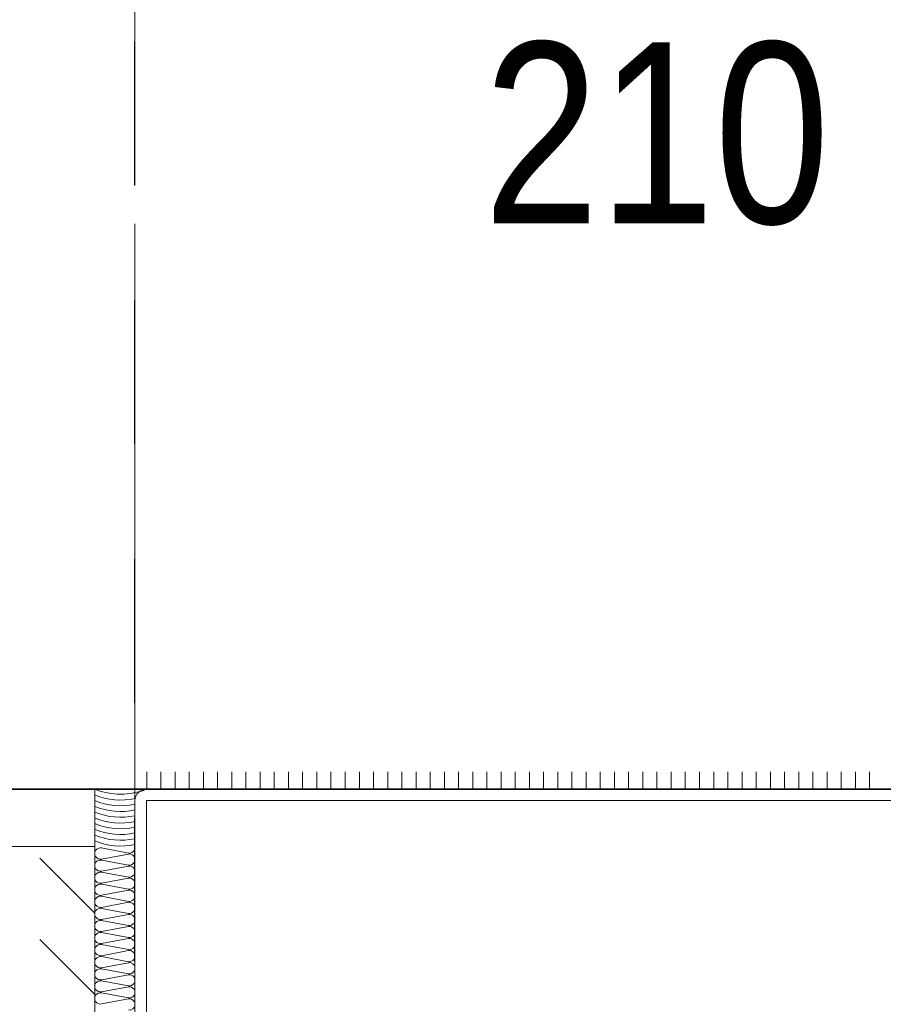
# Model space of a CAD drawing. Header units: millimetres. Extents: x 0 to 91, y -53.4 to 42.
# Tile 18 of 180: x 23.01 to 23.761, y -49.768 to -48.912. Entities that reach past the tile are written whole.
import ezdxf

# ---------------------------------------------------------------- set-up
doc = ezdxf.new("R2010")
doc.units = ezdxf.units.MM
doc.linetypes.add('HIDDEN', pattern=[0.375, 0.25, -0.125])
doc.styles.add('Arial Narrow', font='ARIALN.TTF')
doc.dimstyles.new('Arch_Strakon_dimstyle', dxfattribs={"dimtxt": 1, "dimasz": 1, "dimexe": 1.25, "dimexo": 0.0625, "dimgap": 1, "dimtad": 0, "dimdec": 5, "dimzin": 12, "dimdsep": 46, "dimtxsty": 'Arial Narrow', "dimblk": 'Arrowhead_Tick', "dimsah": 1, "dimcen": 0, "dimse1": 1, "dimse2": 1, "dimclrd": 6, "dimclrt": 2, "dimazin": 0, "dimtfac": 1, "dimtdec": 4, "dimtmove": 0, "dimatfit": 3, "dimldrblk": 'NONE', "dimfxl": 1, "dimtvp": 1, "dimtolj": 1, "dimtzin": 0, "dimlwd": 13, "dimarcsym": 2})

# ---------------------------------------------------------------- blocks, each defined once
blk = doc.blocks.new('Arrowhead_Tick')
at = {"color": 0, "linetype": 'Continuous', "lineweight": -2}
for p, q in [((0, 20), (0, -10)), ((-1, 0), (0, 0)), ((10, 0), (0, 0))]:
    blk.add_line(p, q, dxfattribs=at)
at = {"color": 2, "linetype": 'Continuous', "lineweight": 35}
blk.add_line((4.419, 4.419), (-4.419, -4.419), dxfattribs=at)
blk = doc.blocks.new('*D161')
at = {"color": 6, "linetype": 'Continuous', "lineweight": 13}
blk.add_line((23.12049, -48.7603), (24.14783, -48.7603), dxfattribs=at)
at = {"layer": 'Defpoints', "color": 0}
for p in [(24.15783, -48.7603), (24.15783, -51.25228), (23.11049, -51.98083)]:
    blk.add_point(p, dxfattribs=at)
at = {"color": 6, "lineweight": 13, "xscale": 0.01, "yscale": 0.01, "zscale": 0.01}
blk.add_blockref('Arrowhead_Tick', (24.15783, -48.7603), dxfattribs=at)
at = {"color": 6, "lineweight": 13, "xscale": 0.01, "yscale": 0.01, "zscale": 0.01, "rotation": 180}
blk.add_blockref('Arrowhead_Tick', (23.11049, -48.7603), dxfattribs=at)
at = {"color": 5, "lineweight": 18, "insert": (23.63416, -48.62096), "char_height": 0.175, "attachment_point": 5, "style": 'Arial Narrow'}
blk.add_mtext('\\A1;209', dxfattribs=at)
blk = doc.blocks.new('_None')
blk = doc.blocks.new('*D202')
at = {"color": 6, "linetype": 'Continuous', "lineweight": 13}
blk.add_line((23.12049, -47.59077), (31.7085, -47.59077), dxfattribs=at)
at = {"layer": 'Defpoints', "color": 0}
for p in [(31.7185, -47.59077), (31.7185, -49.08921), (23.11049, -51.98083)]:
    blk.add_point(p, dxfattribs=at)
at = {"color": 6, "lineweight": 13, "xscale": 0.01, "yscale": 0.01, "zscale": 0.01}
blk.add_blockref('Arrowhead_Tick', (31.7185, -47.59077), dxfattribs=at)
at = {"color": 6, "lineweight": 13, "xscale": 0.01, "yscale": 0.01, "zscale": 0.01, "rotation": 180}
blk.add_blockref('Arrowhead_Tick', (23.11049, -47.59077), dxfattribs=at)
at = {"color": 2, "lineweight": 18, "insert": (27.4145, -47.46171), "char_height": 0.1575, "attachment_point": 5, "style": 'Arial Narrow'}
blk.add_mtext('\\A1;1722', dxfattribs=at)

msp = doc.modelspace()

# ---------------------------------------------------------------- linework, layer by layer
at = {"color": 3, "linetype": 'HIDDEN', "lineweight": 25, "ltscale": 0.5}
msp.add_line((23.1104927, -51.9808294), (23.1104927, -48.4253898), dxfattribs=at)
at = {"color": 6, "linetype": 'Continuous', "lineweight": 13}
for p, q in [((23.1104927, -49.089208), (23.1104927, -49.5889078)), ((23.1207215, -49.5808274), (23.1207215, -49.5658274)), ((23.1330482, -49.5808274), (23.1330482, -49.5658274)), ((23.1453749, -49.5808274), (23.1453749, -49.5658274)), ((23.1577015, -49.5808274), (23.1577015, -49.5658274)), ((23.1700282, -49.5808274), (23.1700282, -49.5658274)), ((23.1823548, -49.5808274), (23.1823548, -49.5658274)), ((23.1946815, -49.5808274), (23.1946815, -49.5658274)), ((23.2070081, -49.5808274), (23.2070081, -49.5658274)), ((23.2193348, -49.5808274), (23.2193348, -49.5658274)), ((23.2316614, -49.5808274), (23.2316614, -49.5658274)), ((23.2439881, -49.5808274), (23.2439881, -49.5658274)), ((23.2563147, -49.5808274), (23.2563147, -49.5658274)), ((23.2686414, -49.5808274), (23.2686414, -49.5658274)), ((23.280968, -49.5808274), (23.280968, -49.5658274)), ((23.2932947, -49.5808274), (23.2932947, -49.5658274)), ((23.3056213, -49.5808274), (23.3056213, -49.5658274)), ((23.317948, -49.5808274), (23.317948, -49.5658274)), ((23.3302746, -49.5808274), (23.3302746, -49.5658274)), ((23.3426013, -49.5808274), (23.3426013, -49.5658274)), ((23.3549279, -49.5808274), (23.3549279, -49.5658274)), ((23.3672546, -49.5808274), (23.3672546, -49.5658274)), ((23.3795812, -49.5808274), (23.3795812, -49.5658274)), ((23.3919079, -49.5808274), (23.3919079, -49.5658274)), ((23.4042345, -49.5808274), (23.4042345, -49.5658274)), ((23.4165612, -49.5808274), (23.4165612, -49.5658274)), ((23.4288878, -49.5808274), (23.4288878, -49.5658274)), ((23.4412145, -49.5808274), (23.4412145, -49.5658274)), ((23.4535411, -49.5808274), (23.4535411, -49.5658274)), ((23.4658678, -49.5808274), (23.4658678, -49.5658274)), ((23.4781944, -49.5808274), (23.4781944, -49.5658274)), ((23.4905211, -49.5808274), (23.4905211, -49.5658274)), ((23.5028477, -49.5808274), (23.5028477, -49.5658274)), ((23.5151744, -49.5808274), (23.5151744, -49.5658274)), ((23.527501, -49.5808274), (23.527501, -49.5658274)), ((23.5398277, -49.5808274), (23.5398277, -49.5658274)), ((23.5521543, -49.5808274), (23.5521543, -49.5658274)), ((23.564481, -49.5808274), (23.564481, -49.5658274)), ((23.5768077, -49.5808274), (23.5768077, -49.5658274)), ((23.5891343, -49.5808274), (23.5891343, -49.5658274)), ((23.601461, -49.5808274), (23.601461, -49.5658274)), ((23.6137876, -49.5808274), (23.6137876, -49.5658274)), ((23.6261143, -49.5808274), (23.6261143, -49.5658274)), ((23.6384409, -49.5808274), (23.6384409, -49.5658274)), ((23.6507676, -49.5808274), (23.6507676, -49.5658274)), ((23.6630942, -49.5808274), (23.6630942, -49.5658274)), ((23.6754209, -49.5808274), (23.6754209, -49.5658274)), ((23.6877475, -49.5808274), (23.6877475, -49.5658274)), ((23.7000742, -49.5808274), (23.7000742, -49.5658274)), ((23.7124008, -49.5808274), (23.7124008, -49.5658274)), ((23.7247275, -49.5808274), (23.7247275, -49.5658274)), ((23.7370541, -49.5808274), (23.7370541, -49.5658274)), ((23.7493808, -49.5808274), (23.7493808, -49.5658274)), ((23.0754927, -49.5808294), (21.8708754, -49.5808294)), ((23.0754927, -49.5808294), (23.0754927, -49.9308294)), ((23.1104927, -49.5808274), (23.1102427, -49.5808274)), ((23.1204927, -49.5808274), (23.7154927, -49.5808274)), ((23.7154927, -49.5808274), (23.8504927, -49.5808274)), ((23.1104927, -49.8208274), (23.1104927, -49.5908274)), ((23.7154927, -49.5908274), (23.1204927, -49.5908274)), ((23.1204927, -49.5908274), (23.1204927, -49.8208274)), ((23.8504927, -49.5908274), (23.7154927, -49.5908274)), ((23.0754927, -49.6308294), (21.8708754, -49.6308294)), ((23.1047418, -49.636405), (23.0812436, -49.6320039)), ((23.0812436, -49.641655), (23.1047418, -49.6372539)), ((23.0276407, -49.6407628), (23.0754927, -49.6886147)), ((23.1047418, -49.646905), (23.0812436, -49.6425039)), ((23.0812436, -49.652155), (23.1047418, -49.6477539)), ((23.1047418, -49.657405), (23.0812436, -49.6530039)), ((23.0812436, -49.662655), (23.1047418, -49.6582539)), ((23.1047418, -49.667905), (23.0812436, -49.6635039)), ((23.0812436, -49.673155), (23.1047418, -49.6687539)), ((23.1047418, -49.678405), (23.0812436, -49.6740039)), ((23.0812436, -49.683655), (23.1047418, -49.6792539)), ((23.1047418, -49.688905), (23.0812436, -49.6845039)), ((23.0812436, -49.694155), (23.1047418, -49.6897539)), ((23.1047418, -49.699405), (23.0812436, -49.6950039)), ((23.0812436, -49.704655), (23.1047418, -49.7002539)), ((23.1047418, -49.709905), (23.0812436, -49.7055039)), ((23.0276407, -49.7114734), (23.0754927, -49.7593254)), ((23.0812436, -49.715155), (23.1047418, -49.7107539)), ((23.1047418, -49.720405), (23.0812436, -49.7160039)), ((23.0812436, -49.725655), (23.1047418, -49.7212539)), ((23.1047418, -49.730905), (23.0812436, -49.7265039)), ((23.0812436, -49.736155), (23.1047418, -49.7317539)), ((23.1047418, -49.741405), (23.0812436, -49.7370039)), ((23.0812436, -49.746655), (23.1047418, -49.7422539)), ((23.1047418, -49.751905), (23.0812436, -49.7475039)), ((23.0812436, -49.757155), (23.1047418, -49.7527539)), ((23.1047418, -49.762405), (23.0812436, -49.7580039)), ((23.0812436, -49.767655), (23.1047418, -49.7632539))]:
    msp.add_line(p, q, dxfattribs=at)
at = {"color": 2, "linetype": 'Continuous', "lineweight": 35}
msp.add_line((22.3995188, -49.5808294), (32.527849, -49.5808294), dxfattribs=at)
at = {"color": 6, "linetype": 'Continuous', "lineweight": 13}
for centre, radius, start, end in [((23.0979903, -49.5263089), 0.0589799, 247.57678, 292.4283174), ((23.0979903, -49.5313089), 0.0589799, 247.57678, 282.4232188), ((23.1204927, -49.5908274), 0.01, 90, 180), ((23.0979903, -49.5363089), 0.0589799, 247.57678, 282.2382857), ((23.0979903, -49.5413089), 0.0589799, 247.57678, 282.2382857), ((23.0979903, -49.5463089), 0.0589799, 247.57678, 282.2382857), ((23.0979903, -49.5513089), 0.0589799, 247.57678, 282.2382857), ((23.0979903, -49.5563089), 0.0589799, 247.57678, 282.2382857), ((23.0979903, -49.5613089), 0.0589799, 247.57678, 282.2382857), ((23.0979903, -49.5663089), 0.0589799, 247.57678, 282.2382857), ((23.0979903, -49.5713089), 0.0589799, 247.57678, 282.2382857), ((23.0803927, -49.6368294), 0.0049, 80, 280), ((23.1055927, -49.6315794), 0.0049, 260, 8.8043709), ((23.1055927, -49.6420794), 0.0049, 260, 100), ((23.0803927, -49.6473294), 0.0049, 80, 280), ((23.0803927, -49.6578294), 0.0049, 80, 280), ((23.1055927, -49.6525794), 0.0049, 260, 100), ((23.0803927, -49.6683294), 0.0049, 80, 280), ((23.1055927, -49.6630794), 0.0049, 260, 100), ((23.1055927, -49.6735794), 0.0049, 260, 100), ((23.0803927, -49.6788294), 0.0049, 80, 280), ((23.1055927, -49.6840794), 0.0049, 260, 100), ((23.0803927, -49.6893294), 0.0049, 80, 280), ((23.1055927, -49.6945794), 0.0049, 260, 100), ((23.0803927, -49.6998294), 0.0049, 80, 280), ((23.0803927, -49.7103294), 0.0049, 80, 280), ((23.1055927, -49.7050794), 0.0049, 260, 100), ((23.0803927, -49.7208294), 0.0049, 80, 280), ((23.1055927, -49.7155794), 0.0049, 260, 100), ((23.1055927, -49.7260794), 0.0049, 260, 100), ((23.0803927, -49.7313294), 0.0049, 80, 280), ((23.1055927, -49.7365794), 0.0049, 260, 100), ((23.0803927, -49.7418294), 0.0049, 80, 280), ((23.0803927, -49.7523294), 0.0049, 80, 280), ((23.1055927, -49.7470794), 0.0049, 260, 100), ((23.0803927, -49.7628294), 0.0049, 80, 280), ((23.1055927, -49.7575794), 0.0049, 260, 100), ((23.1055927, -49.7680794), 0.0049, 260, 100)]:
    msp.add_arc(centre, radius, start, end, dxfattribs=at)

# ---------------------------------------------------------------- texts
at = {"color": 2, "lineweight": 35, "style": 'Arial Narrow'}
msp.add_text('210', height=0.1575, dxfattribs=at).set_placement((23.4137007, -49.0887974))

# ---------------------------------------------------------------- dimensions: what is measured, and where the dimension line sits
at = {"lineweight": 18}
for base, p2, text, override, picture, middle in [((31.7185009, -47.5907713), (31.7185009, -49.089208), '1722', {"dimscale": 0.01, "dimtxt": 15.75, "dimasz": 1, "dimgap": 5, "dimtad": 1, "dimjust": 0, "dimtih": 0, "dimtoh": 0, "dimdec": 3, "dimdsep": 46, "dimtxsty": 'Arial Narrow', "dimclrd": 6, "dimclrt": 2, "dimtix": 1, "dimtofl": 255, "dimtmove": 0, "dimatfit": 2, "dimfxl": 0, "dimfxlon": 0, "dimtvp": 31.746032, "dimlwd": 13}, '*D202', (27.4144968, -47.5907713)), ((24.1578333, -48.7603015), (24.1578333, -51.2522818), '209', {"dimscale": 0.01, "dimtxt": 17.5, "dimasz": 1, "dimgap": 5, "dimtad": 1, "dimjust": 0, "dimtih": 0, "dimtoh": 0, "dimdec": 3, "dimdsep": 46, "dimtxsty": 'Arial Narrow', "dimclrd": 6, "dimclrt": 5, "dimtix": 1, "dimtofl": 255, "dimtmove": 0, "dimatfit": 2, "dimfxl": 0, "dimfxlon": 0, "dimtvp": 28.571429, "dimlwd": 13}, '*D161', (23.634163, -48.7603015))]:
    dim = msp.add_linear_dim(base=base, p1=(23.1104927, -51.9808294), p2=p2, text=text, dimstyle='Arch_Strakon_dimstyle', override=override, dxfattribs=at)
    dim.commit()
    dim.dimension.update_dxf_attribs({"geometry": picture, "text_midpoint": middle, "dimtype": 160})

doc.saveas('drawing.dxf')
